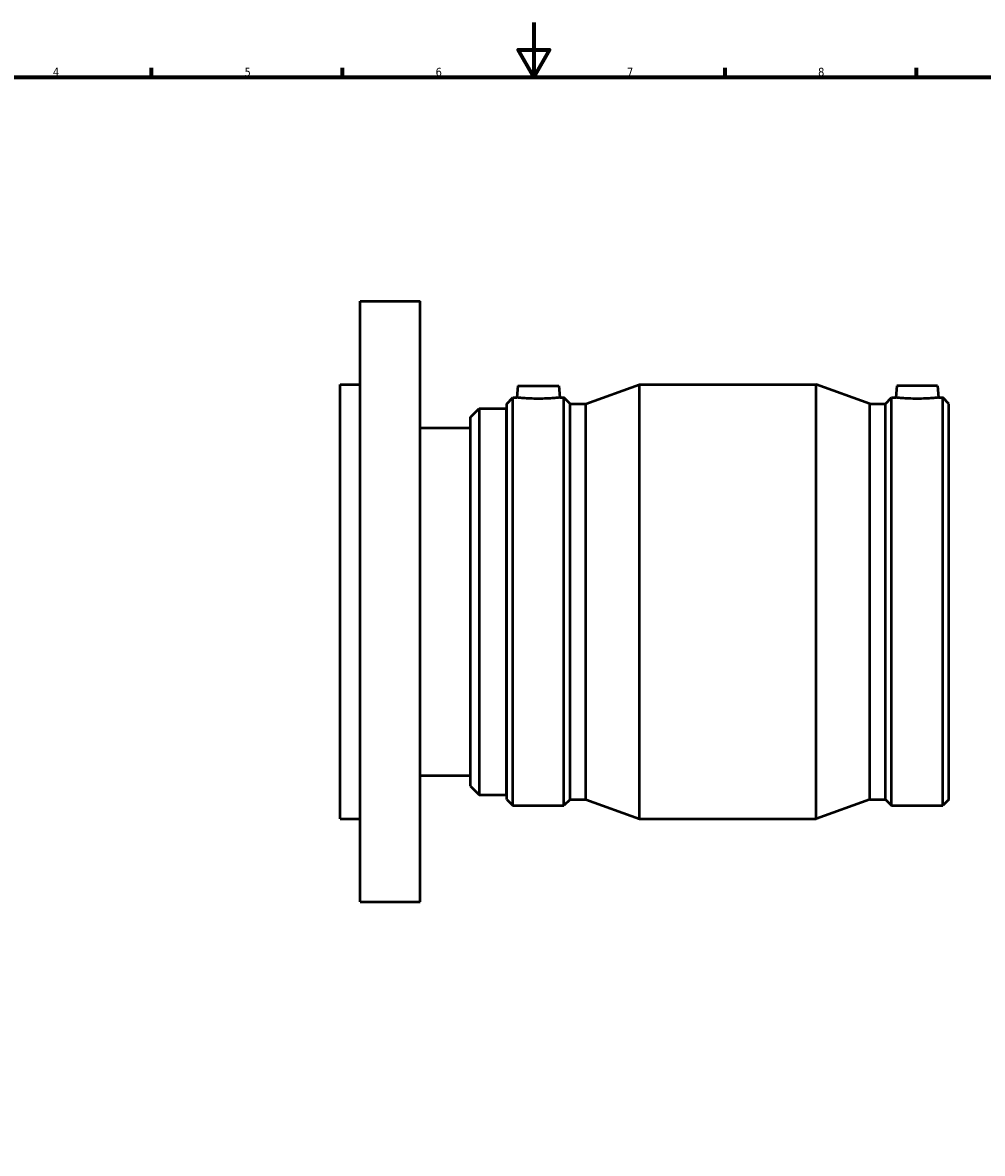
# Model space of a CAD drawing. Header units: millimetres. Extents: x -119 to 1111, y -665 to 1025.
# Tile 5 of 7: x 233 to 585, y 180 to 594. Entities that reach past the tile are written whole.
import ezdxf

# ---------------------------------------------------------------- set-up
doc = ezdxf.new("R2010")
doc.units = ezdxf.units.MM
doc.layers.add('Border (ANSI)', color=7, linetype='Continuous', lineweight=70)
doc.layers.add('Visible (ANSI)', color=7, linetype='Continuous', lineweight=50)
doc.styles.add('Note Text (ANSI)', font='tahoma.ttf')

# ---------------------------------------------------------------- blocks, each defined once
blk = doc.blocks.new('Borders Default Border')
at = {"layer": 'Border (ANSI)'}
for p, q in [((280.33, 574), (280.33, 577.45)), ((350.42, 574), (350.42, 577.45)), ((490.58, 574), (490.58, 577.45)), ((560.67, 574), (560.67, 577.45))]:
    blk.add_line(p, q, dxfattribs=at)
at = {"layer": 'Border (ANSI)', "flags": 128}
for points in [[(420.5, 594), (420.5, 574), (414.73, 584), (426.27, 584), (420.5, 574)], [(20, 20), (20, 574), (821, 574), (821, 20), (20, 20)]]:
    blk.add_lwpolyline(points, dxfattribs=at)
at = {"layer": 'Border (ANSI)', "char_height": 3.05, "attachment_point": 7, "style": 'Note Text (ANSI)'}
for s, insert in [('4', (244.23, 574.4)), ('5', (314.48, 574.34)), ('6', (384.49, 574.34)), ('7', (454.6, 574.4)), ('8', (524.63, 574.33))]:
    blk.add_mtext(s, dxfattribs=dict(at, insert=insert))

msp = doc.modelspace()

# ---------------------------------------------------------------- linework, layer by layer
at = {"layer": 'Visible (ANSI)'}
for p, q in [((356.8646, 271.9274), (356.8646, 491.9274)), ((356.8646, 491.9274), (378.8646, 491.9274)), ((378.8646, 271.9274), (378.8646, 491.9274)), ((349.5312, 302.4274), (349.5312, 461.4274)), ((349.5312, 461.4274), (356.8646, 461.4274)), ((414.6312, 460.9274), (414.2576, 456.6574)), ((414.6312, 460.9274), (429.6312, 460.9274)), ((429.6312, 460.9274), (430.0048, 456.6574)), ((439.5312, 454.4155), (459.1312, 461.4274)), ((459.1312, 302.4274), (459.1312, 461.4274)), ((459.1312, 461.4274), (523.9312, 461.4274)), ((523.9312, 302.4274), (523.9312, 461.4274)), ((543.5312, 454.4155), (523.9312, 461.4274)), ((553.4312, 460.9274), (553.0576, 456.6574)), ((568.4312, 460.9274), (553.4312, 460.9274)), ((568.4312, 460.9274), (568.8048, 456.6574)), ((410.5312, 454.4155), (412.7731, 456.6574)), ((412.7731, 307.1974), (412.7731, 456.6574)), ((412.7731, 456.6574), (414.2576, 456.6574)), ((430.0048, 456.6574), (431.4893, 456.6574)), ((431.4893, 307.1974), (431.4893, 456.6574)), ((433.7312, 454.4155), (431.4893, 456.6574)), ((549.3312, 454.4155), (551.5731, 456.6574)), ((551.5731, 307.1974), (551.5731, 456.6574)), ((551.5731, 456.6574), (553.0576, 456.6574)), ((568.8048, 456.6574), (570.2893, 456.6574)), ((570.2893, 307.1974), (570.2893, 456.6574)), ((572.5312, 454.4155), (570.2893, 456.6574)), ((397.2312, 449.5024), (400.4112, 452.6824)), ((400.4112, 452.6824), (400.4112, 311.1724)), ((400.4112, 452.6824), (410.4312, 452.6824)), ((410.4312, 311.1724), (410.4312, 452.6824)), ((410.5312, 309.4393), (410.5312, 454.4155)), ((433.7312, 309.4393), (433.7312, 454.4155)), ((433.7312, 454.4155), (439.5312, 454.4155)), ((439.5312, 309.4393), (439.5312, 454.4155)), ((543.5312, 309.4393), (543.5312, 454.4155)), ((543.5312, 454.4155), (549.3312, 454.4155)), ((549.3312, 309.4393), (549.3312, 454.4155)), ((572.5312, 309.4393), (572.5312, 454.4155)), ((397.2312, 314.3524), (397.2312, 449.5024)), ((378.8646, 445.6069), (397.2312, 445.6069)), ((410.4312, 436.9274), (410.5312, 436.9274)), ((410.4312, 326.9274), (410.5312, 326.9274)), ((378.8646, 318.2479), (397.2312, 318.2479)), ((397.2312, 314.3524), (400.4112, 311.1724)), ((400.4112, 311.1724), (410.4312, 311.1724)), ((410.5312, 309.4393), (412.7731, 307.1974)), ((412.7731, 307.1974), (431.4893, 307.1974)), ((433.7312, 309.4393), (431.4893, 307.1974)), ((433.7312, 309.4393), (439.5312, 309.4393)), ((439.5312, 309.4393), (459.1312, 302.4274)), ((543.5312, 309.4393), (523.9312, 302.4274)), ((543.5312, 309.4393), (549.3312, 309.4393)), ((549.3312, 309.4393), (551.5731, 307.1974)), ((551.5731, 307.1974), (570.2893, 307.1974)), ((572.5312, 309.4393), (570.2893, 307.1974)), ((349.5312, 302.4274), (356.8646, 302.4274)), ((459.1312, 302.4274), (523.9312, 302.4274)), ((356.8646, 271.9274), (378.8646, 271.9274))]:
    msp.add_line(p, q, dxfattribs=at)
for points, knots in [([(430.0048, 456.6574), (430.0048, 456.6574), (429.808, 456.6356), (429.0075, 456.5569), (428.4038, 456.501), (427.0085, 456.3956), (426.1233, 456.3393), (424.1808, 456.2597), (423.1235, 456.2375), (421.139, 456.2375), (420.0816, 456.2597), (418.1392, 456.3393), (417.2539, 456.3956), (415.8587, 456.501), (415.2549, 456.5569), (414.4544, 456.6356), (414.2576, 456.6574), (414.2576, 456.6574)], [1.19007655, 1.19007655, 1.19007655, 1.19007655, 1.48743595, 1.48743595, 1.78479534, 1.78479534, 2.08247422, 2.08247422, 2.3801531, 2.3801531, 2.67783199, 2.67783199, 2.97551087, 2.97551087, 3.27287026, 3.27287026, 3.57022966, 3.57022966, 3.57022966, 3.57022966]), ([(560.9312, 456.2375), (559.939, 456.2375), (558.8816, 456.2597), (556.9392, 456.3393), (556.0539, 456.3956), (554.6587, 456.501), (554.0549, 456.5569), (553.2544, 456.6356), (553.0576, 456.6574), (553.0576, 456.6574)], [0, 0, 0, 0, 0.29767888, 0.29767888, 0.59535776, 0.59535776, 0.89271716, 0.89271716, 1.19007655, 1.19007655, 1.19007655, 1.19007655]), ([(568.8048, 456.6574), (568.8048, 456.6574), (568.608, 456.6356), (567.8075, 456.5569), (567.2038, 456.501), (565.8085, 456.3956), (564.9233, 456.3393), (562.9808, 456.2597), (561.9235, 456.2375), (560.9312, 456.2375)], [3.57022966, 3.57022966, 3.57022966, 3.57022966, 3.86758905, 3.86758905, 4.16494844, 4.16494844, 4.46262733, 4.46262733, 4.76030621, 4.76030621, 4.76030621, 4.76030621])]:
    msp.add_open_spline(points, degree=3, knots=knots, dxfattribs=at)

# ---------------------------------------------------------------- block references
msp.add_blockref('Borders Default Border', (0, 0))

doc.saveas('drawing.dxf')
